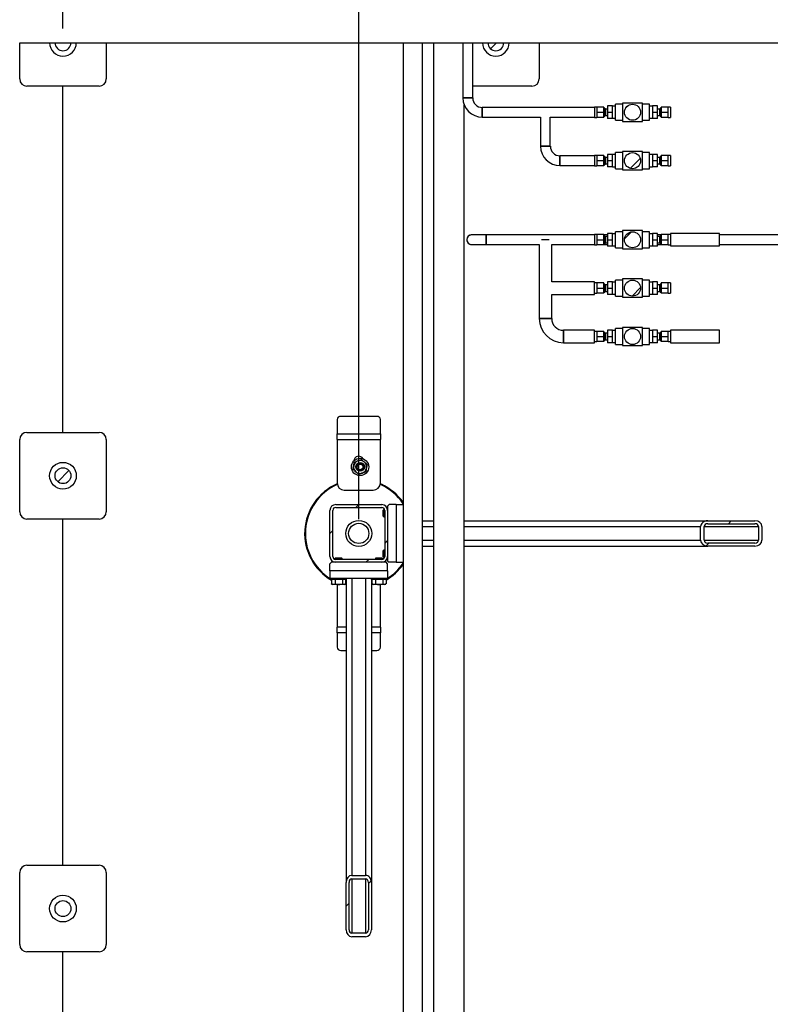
# Model space of a CAD drawing. Header units: millimetres. Extents: x 5 to 589, y 5 to 415.
# Tile 13 of 67: x 211 to 263, y 79 to 147. Entities that reach past the tile are written whole.
import ezdxf

# ---------------------------------------------------------------- set-up
doc = ezdxf.new("R2010")
doc.units = ezdxf.units.MM
doc.layers.add('COTES', color=1, linetype='Continuous')
doc.layers.add('TRAIT-FINS', color=9, linetype='Continuous')
doc.layers.add('TRAIT-FORT', color=4, linetype='Continuous', lineweight=25)
doc.styles.add('SLDTEXTSTYLE0', font='TXT', dxfattribs={"width": 0.75})
doc.dimstyles.new('SLDDIMSTYLE0', dxfattribs={"dimtxt": 3, "dimasz": 2, "dimexe": 0, "dimexo": 0.0625, "dimgap": 0.75, "dimtad": 1, "dimdec": 0, "dimlfac": 20, "dimrnd": 1e-09, "dimzin": 12, "dimdsep": 46, "dimtxsty": 'SLDTEXTSTYLE0', "dimsah": 1, "dimcen": 0.09, "dimadec": 0, "dimazin": 3, "dimtfac": 1, "dimtdec": 0, "dimtofl": 0, "dimtmove": 0, "dimatfit": 3, "dimfxl": 0, "dimfrac": 2, "dimtolj": 1, "dimtzin": 12, "dimarcsym": 0})

# ---------------------------------------------------------------- blocks, each defined once
blk = doc.blocks.new('_D_20')
at = {"layer": 'COTES', "color": 1}
for p, q in [((214.071, 146.343), (214.071, 159.343)), ((234.571, 112.343), (234.571, 159.343)), ((234.571, 158.343), (214.071, 158.343))]:
    blk.add_line(p, q, dxfattribs=at)
for points in [[(214.071, 158.343), (216.071, 157.843), (216.071, 158.843)], [(234.571, 158.343), (232.571, 158.843), (232.571, 157.843)]]:
    blk.add_solid(points, dxfattribs=at)
at = {"layer": 'COTES', "color": 1, "insert": (220.996, 162.21), "char_height": 3, "attachment_point": 1, "style": 'SLDTEXTSTYLE0'}
blk.add_mtext('410', dxfattribs=at)
blk = doc.blocks.new('_D_21')
at = {"layer": 'COTES', "color": 1}
for p, q in [((214.071, 146.343), (214.071, 167.236)), ((364.071, 146.343), (364.071, 167.236)), ((214.071, 166.236), (364.071, 166.236))]:
    blk.add_line(p, q, dxfattribs=at)
for points in [[(214.071, 166.236), (216.071, 165.736), (216.071, 166.736)], [(364.071, 166.236), (362.071, 166.736), (362.071, 165.736)]]:
    blk.add_solid(points, dxfattribs=at)
at = {"layer": 'COTES', "color": 1, "insert": (284.638, 170.104), "char_height": 3, "attachment_point": 1, "style": 'SLDTEXTSTYLE0'}
blk.add_mtext('3000', dxfattribs=at)
blk = doc.blocks.new('_D_22')
at = {"layer": 'COTES', "color": 1}
for p, q in [((234.571, 112.343), (234.571, 159.343)), ((338.071, 112.343), (338.071, 159.343)), ((234.571, 158.343), (338.071, 158.343))]:
    blk.add_line(p, q, dxfattribs=at)
for points in [[(234.571, 158.343), (236.571, 157.843), (236.571, 158.843)], [(338.071, 158.343), (336.071, 158.843), (336.071, 157.843)]]:
    blk.add_solid(points, dxfattribs=at)
at = {"layer": 'COTES', "color": 1, "insert": (281.888, 162.21), "char_height": 3, "attachment_point": 1, "style": 'SLDTEXTSTYLE0'}
blk.add_mtext('2070', dxfattribs=at)

msp = doc.modelspace()

# ---------------------------------------------------------------- hatches: boundary and pattern name
at = {"layer": 'TRAIT-FINS'}
h = msp.add_hatch(dxfattribs=at)
h.set_pattern_fill('ANSI31', color=9, style=0)
edge = h.paths.add_edge_path(flags=0)
edge.add_line((214.621, 145.343), (213.521, 145.343))
edge.add_arc((214.071, 145.343), 0.55, 180, 360)
h = msp.add_hatch(dxfattribs=at)
h.set_pattern_fill('ANSI31', color=9, style=0)
edge = h.paths.add_edge_path(flags=0)
edge.add_line((244.621, 145.343), (243.521, 145.343))
edge.add_arc((244.071, 145.343), 0.55, 180, 360)
h = msp.add_hatch(dxfattribs=at)
h.set_pattern_fill('ANSI31', color=9, style=0)
edge = h.paths.add_edge_path(flags=0)
edge.add_arc((253.545, 140.529), 0.556, 0, 360)
h = msp.add_hatch(dxfattribs=at)
h.set_pattern_fill('ANSI31', color=9, style=0)
edge = h.paths.add_edge_path(flags=0)
edge.add_arc((253.545, 137.177), 0.556, 0, 360)
h = msp.add_hatch(dxfattribs=at)
h.set_pattern_fill('ANSI31', color=9, style=0)
edge = h.paths.add_edge_path(flags=0)
edge.add_arc((253.545, 131.696), 0.556, 0, 360)
h = msp.add_hatch(dxfattribs=at)
h.set_pattern_fill('ANSI31', color=9, style=0)
edge = h.paths.add_edge_path(flags=0)
edge.add_arc((253.545, 128.343), 0.556, 0, 360)
h = msp.add_hatch(dxfattribs=at)
h.set_pattern_fill('ANSI31', color=9, style=0)
edge = h.paths.add_edge_path(flags=0)
edge.add_arc((253.545, 124.991), 0.556, 0, 360)
h = msp.add_hatch(dxfattribs=at)
h.set_pattern_fill('ANSI31', color=9, style=0)
edge = h.paths.add_edge_path(flags=0)
edge.add_arc((214.071, 115.343), 0.55, 0, 360)
h = msp.add_hatch(dxfattribs=at)
h.set_pattern_fill('ANSI31', color=9, angle=3e-322, style=0)
edge = h.paths.add_edge_path(flags=0)
edge.add_arc((232.971, 112.943), 0.4, 90, 180)
edge.add_line((232.571, 112.943), (232.571, 109.743))
edge.add_arc((232.971, 109.743), 0.4, 180, 270)
edge.add_line((232.971, 109.343), (236.171, 109.343))
edge.add_arc((236.171, 109.743), 0.4, 270, 360)
edge.add_line((236.571, 109.743), (236.571, 112.943))
edge.add_arc((236.171, 112.943), 0.4, 360, 450)
edge.add_line((236.171, 113.343), (232.971, 113.343))
edge = h.paths.add_edge_path(flags=0)
edge.add_line((232.771, 109.743), (232.771, 112.943))
edge.add_arc((232.971, 112.943), 0.2, 90, 180, ccw=False)
edge.add_line((232.971, 113.143), (236.171, 113.143))
edge.add_arc((236.171, 112.943), 0.2, 0, 90, ccw=False)
edge.add_line((236.371, 112.943), (236.371, 109.743))
edge.add_arc((236.171, 109.743), 0.2, 270, 360, ccw=False)
edge.add_line((236.171, 109.543), (232.971, 109.543))
edge.add_arc((232.971, 109.743), 0.2, 180, 270, ccw=False)
h = msp.add_hatch(dxfattribs=at)
h.set_pattern_fill('ANSI31', color=9, angle=3e-322, style=0)
edge = h.paths.add_edge_path(flags=0)
edge.add_line((258.753, 110.468), (262.032, 110.468))
edge.add_ellipse((262.032, 110.868), major_axis=(0.486, 0), ratio=0.823392, start_angle=270, end_angle=360)
edge.add_line((262.518, 110.868), (262.518, 111.818))
edge.add_ellipse((262.032, 111.818), major_axis=(0.486, 0), ratio=0.823392, start_angle=360, end_angle=450)
edge.add_line((262.032, 112.218), (258.753, 112.218))
edge.add_ellipse((258.753, 111.818), major_axis=(0.486, 0), ratio=0.823392, start_angle=90, end_angle=180)
edge.add_line((258.267, 111.818), (258.267, 110.868))
edge.add_ellipse((258.753, 110.868), major_axis=(0.486, 0), ratio=0.823392, start_angle=180, end_angle=270)
edge = h.paths.add_edge_path(flags=0)
edge.add_line((262.032, 110.668), (258.753, 110.668))
edge.add_ellipse((258.753, 110.868), major_axis=(0.243, 0), ratio=0.823392, start_angle=180, end_angle=270, ccw=False)
edge.add_line((258.51, 110.868), (258.51, 111.818))
edge.add_ellipse((258.753, 111.818), major_axis=(0.243, 0), ratio=0.823392, start_angle=90, end_angle=180, ccw=False)
edge.add_line((258.753, 112.018), (262.032, 112.018))
edge.add_ellipse((262.032, 111.818), major_axis=(0.243, 0), ratio=0.823392, start_angle=0, end_angle=90, ccw=False)
edge.add_line((262.275, 111.818), (262.275, 110.868))
edge.add_ellipse((262.032, 110.868), major_axis=(0.243, 0), ratio=0.823392, start_angle=270, end_angle=360, ccw=False)
h = msp.add_hatch(dxfattribs=at)
h.set_pattern_fill('ANSI31', color=9, angle=3e-322, style=0)
edge = h.paths.add_edge_path(flags=0)
edge.add_line((233.696, 87.161), (233.696, 83.882))
edge.add_ellipse((234.096, 83.882), major_axis=(0, -0.486), ratio=0.823392, start_angle=270, end_angle=360)
edge.add_line((234.096, 83.396), (235.046, 83.396))
edge.add_ellipse((235.046, 83.882), major_axis=(0, -0.486), ratio=0.823392, start_angle=360, end_angle=450)
edge.add_line((235.446, 83.882), (235.446, 87.161))
edge.add_ellipse((235.046, 87.161), major_axis=(0, -0.486), ratio=0.823392, start_angle=90, end_angle=180)
edge.add_line((235.046, 87.647), (234.096, 87.647))
edge.add_ellipse((234.096, 87.161), major_axis=(0, -0.486), ratio=0.823392, start_angle=180, end_angle=270)
edge = h.paths.add_edge_path(flags=0)
edge.add_line((233.896, 83.882), (233.896, 87.161))
edge.add_ellipse((234.096, 87.161), major_axis=(0, -0.243), ratio=0.823392, start_angle=180, end_angle=270, ccw=False)
edge.add_line((234.096, 87.404), (235.046, 87.404))
edge.add_ellipse((235.046, 87.161), major_axis=(0, -0.243), ratio=0.823392, start_angle=90, end_angle=180, ccw=False)
edge.add_line((235.246, 87.161), (235.246, 83.882))
edge.add_ellipse((235.046, 83.882), major_axis=(0, -0.243), ratio=0.823392, start_angle=0, end_angle=90, ccw=False)
edge.add_line((235.046, 83.639), (234.096, 83.639))
edge.add_ellipse((234.096, 83.882), major_axis=(0, -0.243), ratio=0.823392, start_angle=270, end_angle=360, ccw=False)
h = msp.add_hatch(dxfattribs=at)
h.set_pattern_fill('ANSI31', color=9, style=0)
edge = h.paths.add_edge_path(flags=0)
edge.add_arc((214.071, 85.343), 0.55, 0, 360)

# ---------------------------------------------------------------- linework, layer by layer
at = {"layer": 'TRAIT-FORT', "color": 4, "linetype": 'Continuous', "lineweight": 25}
for p, q in [((211.071, 142.843), (211.071, 145.343)), ((211.071, 145.343), (213.146, 145.343)), ((213.146, 145.343), (213.521, 145.343)), ((213.521, 145.343), (214.621, 145.343)), ((214.621, 145.343), (214.996, 145.343)), ((214.996, 145.343), (217.071, 145.343)), ((217.071, 145.343), (217.071, 142.843)), ((217.071, 145.343), (237.648, 145.343)), ((237.648, 145.343), (237.648, 68.933)), ((237.648, 145.343), (238.993, 145.343)), ((238.993, 68.933), (238.993, 145.343)), ((238.993, 145.343), (239.761, 145.343)), ((239.761, 145.343), (239.761, 54.468)), ((239.761, 145.343), (241.791, 145.343)), ((241.791, 145.343), (241.791, 141.529)), ((241.791, 145.343), (242.466, 145.343)), ((242.466, 141.529), (242.466, 145.343)), ((242.466, 145.343), (243.146, 145.343)), ((243.146, 145.343), (243.521, 145.343)), ((243.521, 145.343), (244.621, 145.343)), ((244.621, 145.343), (244.996, 145.343)), ((244.996, 145.343), (247.071, 145.343)), ((247.071, 145.343), (247.071, 142.843)), ((247.071, 145.343), (271.071, 145.343)), ((216.571, 142.343), (211.571, 142.343)), ((214.071, 118.343), (214.071, 142.343)), ((246.571, 142.343), (242.466, 142.343)), ((241.791, 141.529), (242.128, 141.529)), ((242.466, 141.529), (241.791, 141.529)), ((242.128, 141.529), (242.466, 141.529)), ((241.881, 54.468), (241.881, 141.046)), ((250.916, 140.867), (243.128, 140.867)), ((243.128, 140.867), (243.128, 140.529)), ((243.128, 140.192), (243.128, 140.867)), ((251.069, 140.885), (250.916, 140.885)), ((250.916, 140.885), (250.916, 140.174)), ((251.551, 140.885), (251.069, 140.885)), ((251.069, 140.885), (251.069, 140.529)), ((251.551, 140.529), (251.551, 140.885)), ((251.624, 140.807), (251.551, 140.807)), ((251.624, 140.807), (251.624, 140.252)), ((251.678, 140.688), (251.624, 140.688)), ((251.805, 140.753), (251.678, 140.753)), ((251.678, 140.753), (251.678, 140.306)), ((252.161, 140.968), (251.805, 140.968)), ((251.805, 140.968), (251.805, 140.529)), ((252.161, 140.529), (252.161, 140.968)), ((252.374, 140.947), (252.161, 140.947)), ((252.85, 141.085), (252.374, 141.085)), ((252.374, 139.974), (252.374, 141.085)), ((254.24, 141.164), (252.85, 141.164)), ((252.85, 141.164), (252.85, 139.894)), ((254.24, 139.894), (254.24, 141.164)), ((254.716, 141.085), (254.24, 141.085)), ((254.716, 139.974), (254.716, 141.085)), ((254.929, 140.947), (254.716, 140.947)), ((255.285, 140.968), (254.929, 140.968)), ((254.929, 140.968), (254.929, 140.529)), ((255.285, 140.529), (255.285, 140.968)), ((255.412, 140.753), (255.285, 140.753)), ((255.412, 140.753), (255.412, 140.306)), ((255.466, 140.688), (255.412, 140.688)), ((255.539, 140.807), (255.466, 140.807)), ((255.466, 140.807), (255.466, 140.252)), ((256.022, 140.885), (255.539, 140.885)), ((255.539, 140.885), (255.539, 140.529)), ((256.174, 140.885), (256.022, 140.885)), ((256.022, 140.529), (256.022, 140.885)), ((256.174, 140.885), (256.174, 140.174)), ((243.128, 140.529), (243.128, 140.192)), ((243.128, 140.192), (247.173, 140.192)), ((247.173, 140.192), (247.173, 138.177)), ((247.848, 140.192), (250.916, 140.192)), ((247.848, 138.177), (247.848, 140.192)), ((250.916, 140.174), (251.069, 140.174)), ((251.069, 140.529), (251.551, 140.529)), ((251.069, 140.529), (251.069, 140.174)), ((251.551, 140.174), (251.069, 140.174)), ((251.551, 140.174), (251.551, 140.529)), ((251.551, 140.252), (251.624, 140.252)), ((251.624, 140.371), (251.678, 140.371)), ((251.678, 140.306), (251.805, 140.306)), ((251.805, 140.529), (252.161, 140.529)), ((251.805, 140.529), (251.805, 140.091)), ((252.161, 140.091), (251.805, 140.091)), ((252.161, 140.091), (252.161, 140.529)), ((252.161, 140.112), (252.374, 140.112)), ((252.374, 139.974), (252.85, 139.974)), ((252.85, 139.894), (254.24, 139.894)), ((254.24, 139.974), (254.716, 139.974)), ((254.716, 140.112), (254.929, 140.112)), ((254.929, 140.529), (255.285, 140.529)), ((254.929, 140.529), (254.929, 140.091)), ((255.285, 140.091), (254.929, 140.091)), ((255.285, 140.091), (255.285, 140.529)), ((255.285, 140.306), (255.412, 140.306)), ((255.412, 140.371), (255.466, 140.371)), ((255.466, 140.252), (255.539, 140.252)), ((255.539, 140.529), (256.022, 140.529)), ((255.539, 140.529), (255.539, 140.174)), ((256.022, 140.174), (255.539, 140.174)), ((256.022, 140.174), (256.022, 140.529)), ((256.022, 140.174), (256.174, 140.174)), ((247.173, 138.177), (247.848, 138.177)), ((247.848, 138.177), (247.173, 138.177)), ((250.916, 137.515), (248.511, 137.515)), ((248.511, 136.84), (248.511, 137.515)), ((248.511, 137.515), (248.511, 136.84)), ((251.069, 137.533), (250.916, 137.533)), ((250.916, 137.533), (250.916, 136.822)), ((251.551, 137.533), (251.069, 137.533)), ((251.069, 137.533), (251.069, 137.177)), ((251.069, 137.177), (251.551, 137.177)), ((251.069, 137.177), (251.069, 136.822)), ((251.551, 137.177), (251.551, 137.533)), ((251.624, 137.455), (251.551, 137.455)), ((251.551, 136.822), (251.551, 137.177)), ((251.624, 137.455), (251.624, 136.899)), ((251.678, 137.336), (251.624, 137.336)), ((251.805, 137.401), (251.678, 137.401)), ((251.678, 137.401), (251.678, 136.953)), ((252.161, 137.615), (251.805, 137.615)), ((251.805, 137.615), (251.805, 137.177)), ((251.805, 137.177), (252.161, 137.177)), ((251.805, 137.177), (251.805, 136.739)), ((252.161, 137.177), (252.161, 137.615)), ((252.374, 137.594), (252.161, 137.594)), ((252.161, 136.739), (252.161, 137.177)), ((252.85, 137.733), (252.374, 137.733)), ((252.374, 136.621), (252.374, 137.733)), ((254.24, 137.812), (252.85, 137.812)), ((252.85, 137.812), (252.85, 136.542)), ((254.24, 136.542), (254.24, 137.812)), ((254.716, 137.733), (254.24, 137.733)), ((254.716, 136.621), (254.716, 137.733)), ((254.929, 137.594), (254.716, 137.594)), ((255.285, 137.615), (254.929, 137.615)), ((254.929, 137.615), (254.929, 137.177)), ((254.929, 137.177), (255.285, 137.177)), ((254.929, 137.177), (254.929, 136.739)), ((255.285, 137.177), (255.285, 137.615)), ((255.412, 137.401), (255.285, 137.401)), ((255.285, 136.739), (255.285, 137.177)), ((255.412, 137.401), (255.412, 136.953)), ((255.466, 137.336), (255.412, 137.336)), ((255.539, 137.455), (255.466, 137.455)), ((255.466, 137.455), (255.466, 136.899)), ((256.022, 137.533), (255.539, 137.533)), ((255.539, 137.533), (255.539, 137.177)), ((255.539, 137.177), (256.022, 137.177)), ((255.539, 137.177), (255.539, 136.822)), ((256.174, 137.533), (256.022, 137.533)), ((256.022, 137.177), (256.022, 137.533)), ((256.022, 136.822), (256.022, 137.177)), ((256.174, 137.533), (256.174, 136.822)), ((248.511, 136.84), (250.916, 136.84)), ((250.916, 136.822), (251.069, 136.822)), ((251.551, 136.822), (251.069, 136.822)), ((251.551, 136.899), (251.624, 136.899)), ((251.624, 137.018), (251.678, 137.018)), ((251.678, 136.953), (251.805, 136.953)), ((252.161, 136.739), (251.805, 136.739)), ((252.161, 136.76), (252.374, 136.76)), ((252.374, 136.621), (252.85, 136.621)), ((252.85, 136.542), (254.24, 136.542)), ((254.24, 136.621), (254.716, 136.621)), ((254.716, 136.76), (254.929, 136.76)), ((255.285, 136.739), (254.929, 136.739)), ((255.285, 136.953), (255.412, 136.953)), ((255.412, 137.018), (255.466, 137.018)), ((255.466, 136.899), (255.539, 136.899)), ((256.022, 136.822), (255.539, 136.822)), ((256.022, 136.822), (256.174, 136.822)), ((243.4, 132.033), (242.4, 132.033)), ((250.916, 132.033), (243.4, 132.033)), ((243.4, 132.033), (243.4, 131.696)), ((251.069, 132.051), (250.916, 132.051)), ((250.916, 132.051), (250.916, 131.34)), ((251.551, 132.051), (251.069, 132.051)), ((251.069, 132.051), (251.069, 131.696)), ((251.551, 131.696), (251.551, 132.051)), ((251.805, 132.033), (251.551, 132.033)), ((251.624, 131.974), (251.551, 131.974)), ((251.624, 131.974), (251.624, 131.418)), ((251.678, 131.855), (251.624, 131.855)), ((251.805, 131.92), (251.678, 131.92)), ((251.678, 131.92), (251.678, 131.472)), ((252.161, 132.134), (251.805, 132.134)), ((251.805, 132.134), (251.805, 131.696)), ((252.161, 131.696), (252.161, 132.134)), ((252.374, 132.113), (252.161, 132.113)), ((252.85, 132.251), (252.374, 132.251)), ((252.374, 131.14), (252.374, 132.251)), ((254.24, 132.331), (252.85, 132.331)), ((252.85, 132.331), (252.85, 131.061)), ((254.24, 131.061), (254.24, 132.331)), ((254.716, 132.251), (254.24, 132.251)), ((254.716, 131.14), (254.716, 132.251)), ((254.929, 132.113), (254.716, 132.113)), ((255.285, 132.134), (254.929, 132.134)), ((254.929, 132.134), (254.929, 131.696)), ((255.285, 131.696), (255.285, 132.134)), ((255.539, 132.033), (255.285, 132.033)), ((255.412, 131.92), (255.285, 131.92)), ((255.412, 131.92), (255.412, 131.472)), ((255.466, 131.855), (255.412, 131.855)), ((255.539, 131.974), (255.466, 131.974)), ((255.466, 131.974), (255.466, 131.418)), ((256.022, 132.051), (255.539, 132.051)), ((255.539, 132.051), (255.539, 131.696)), ((256.174, 132.051), (256.022, 132.051)), ((256.022, 131.696), (256.022, 132.051)), ((259.579, 132.126), (256.174, 132.126)), ((256.174, 132.126), (256.174, 131.696)), ((259.579, 131.696), (259.579, 132.126)), ((271.471, 132.033), (259.579, 132.033)), ((242.4, 131.358), (243.4, 131.358)), ((243.4, 131.696), (243.4, 131.358)), ((243.4, 131.358), (247.081, 131.358)), ((247.081, 131.358), (247.081, 126.241)), ((247.777, 131.696), (247.244, 131.696)), ((247.941, 131.358), (250.916, 131.358)), ((247.941, 128.773), (247.941, 131.358)), ((250.916, 131.34), (251.069, 131.34)), ((251.069, 131.696), (251.551, 131.696)), ((251.069, 131.696), (251.069, 131.34)), ((251.551, 131.34), (251.069, 131.34)), ((251.551, 131.34), (251.551, 131.696)), ((251.551, 131.418), (251.624, 131.418)), ((251.551, 131.358), (251.805, 131.358)), ((251.624, 131.537), (251.678, 131.537)), ((251.678, 131.472), (251.805, 131.472)), ((251.805, 131.696), (252.161, 131.696)), ((251.805, 131.696), (251.805, 131.258)), ((252.161, 131.258), (251.805, 131.258)), ((252.161, 131.258), (252.161, 131.696)), ((252.161, 131.279), (252.374, 131.279)), ((252.374, 131.14), (252.85, 131.14)), ((252.85, 131.061), (254.24, 131.061)), ((254.24, 131.14), (254.716, 131.14)), ((254.716, 131.279), (254.929, 131.279)), ((254.929, 131.696), (255.285, 131.696)), ((254.929, 131.696), (254.929, 131.258)), ((255.285, 131.258), (254.929, 131.258)), ((255.285, 131.258), (255.285, 131.696)), ((255.285, 131.472), (255.412, 131.472)), ((255.285, 131.358), (255.539, 131.358)), ((255.412, 131.537), (255.466, 131.537)), ((255.466, 131.418), (255.539, 131.418)), ((255.539, 131.696), (256.022, 131.696)), ((255.539, 131.696), (255.539, 131.34)), ((256.022, 131.34), (255.539, 131.34)), ((256.022, 131.34), (256.022, 131.696)), ((256.022, 131.34), (256.174, 131.34)), ((256.174, 131.696), (256.174, 131.266)), ((256.174, 131.266), (259.579, 131.266)), ((259.579, 131.266), (259.579, 131.696)), ((259.579, 131.358), (271.471, 131.358)), ((254.24, 128.978), (252.85, 128.978)), ((252.85, 128.978), (252.85, 127.708)), ((254.24, 127.708), (254.24, 128.978)), ((250.916, 128.773), (247.941, 128.773)), ((250.916, 127.913), (250.916, 128.773)), ((251.069, 128.699), (250.916, 128.699)), ((251.551, 128.699), (251.069, 128.699)), ((251.069, 128.699), (251.069, 128.343)), ((251.069, 128.343), (251.551, 128.343)), ((251.069, 128.343), (251.069, 127.988)), ((251.551, 128.343), (251.551, 128.699)), ((251.624, 128.621), (251.551, 128.621)), ((251.551, 127.988), (251.551, 128.343)), ((251.624, 128.621), (251.624, 128.066)), ((251.678, 128.502), (251.624, 128.502)), ((251.805, 128.567), (251.678, 128.567)), ((251.678, 128.567), (251.678, 128.12)), ((252.161, 128.782), (251.805, 128.782)), ((251.805, 128.782), (251.805, 128.343)), ((251.805, 128.343), (252.161, 128.343)), ((251.805, 128.343), (251.805, 127.905)), ((252.161, 128.343), (252.161, 128.782)), ((252.374, 128.761), (252.161, 128.761)), ((252.161, 127.905), (252.161, 128.343)), ((252.85, 128.899), (252.374, 128.899)), ((252.374, 127.788), (252.374, 128.899)), ((254.716, 128.899), (254.24, 128.899)), ((254.716, 127.788), (254.716, 128.899)), ((254.929, 128.761), (254.716, 128.761)), ((255.285, 128.782), (254.929, 128.782)), ((254.929, 128.782), (254.929, 128.343)), ((254.929, 128.343), (255.285, 128.343)), ((254.929, 128.343), (254.929, 127.905)), ((255.285, 128.343), (255.285, 128.782)), ((255.412, 128.567), (255.285, 128.567)), ((255.285, 127.905), (255.285, 128.343)), ((255.412, 128.567), (255.412, 128.12)), ((255.466, 128.502), (255.412, 128.502)), ((255.539, 128.621), (255.466, 128.621)), ((255.466, 128.621), (255.466, 128.066)), ((256.022, 128.699), (255.539, 128.699)), ((255.539, 128.699), (255.539, 128.343)), ((255.539, 128.343), (256.022, 128.343)), ((255.539, 128.343), (255.539, 127.988)), ((256.174, 128.699), (256.022, 128.699)), ((256.022, 128.343), (256.022, 128.699)), ((256.022, 127.988), (256.022, 128.343)), ((256.174, 128.699), (256.174, 127.988)), ((247.941, 126.241), (247.941, 127.913)), ((247.941, 127.913), (250.916, 127.913)), ((250.916, 127.988), (251.069, 127.988)), ((251.551, 127.988), (251.069, 127.988)), ((251.551, 128.066), (251.624, 128.066)), ((251.624, 128.185), (251.678, 128.185)), ((251.678, 128.12), (251.805, 128.12)), ((252.161, 127.905), (251.805, 127.905)), ((252.161, 127.926), (252.374, 127.926)), ((252.374, 127.788), (252.85, 127.788)), ((252.85, 127.708), (254.24, 127.708)), ((254.24, 127.788), (254.716, 127.788)), ((254.716, 127.926), (254.929, 127.926)), ((255.285, 127.905), (254.929, 127.905)), ((255.285, 128.12), (255.412, 128.12)), ((255.412, 128.185), (255.466, 128.185)), ((255.466, 128.066), (255.539, 128.066)), ((256.022, 127.988), (255.539, 127.988)), ((256.022, 127.988), (256.174, 127.988)), ((247.081, 126.241), (247.941, 126.241)), ((247.941, 126.241), (247.081, 126.241)), ((254.24, 125.626), (252.85, 125.626)), ((252.85, 125.626), (252.85, 124.356)), ((254.24, 124.356), (254.24, 125.626)), ((250.916, 125.421), (248.761, 125.421)), ((248.761, 125.421), (248.761, 124.561)), ((250.916, 124.561), (250.916, 125.421)), ((251.069, 125.347), (250.916, 125.347)), ((251.551, 125.347), (251.069, 125.347)), ((251.069, 125.347), (251.069, 124.991)), ((251.069, 124.991), (251.551, 124.991)), ((251.069, 124.991), (251.069, 124.636)), ((251.551, 124.991), (251.551, 125.347)), ((251.624, 125.269), (251.551, 125.269)), ((251.551, 124.636), (251.551, 124.991)), ((251.624, 125.269), (251.624, 124.713)), ((251.678, 125.15), (251.624, 125.15)), ((251.805, 125.215), (251.678, 125.215)), ((251.678, 125.215), (251.678, 124.767)), ((252.161, 125.429), (251.805, 125.429)), ((251.805, 125.429), (251.805, 124.991)), ((251.805, 124.991), (252.161, 124.991)), ((251.805, 124.991), (251.805, 124.553)), ((252.161, 124.991), (252.161, 125.429)), ((252.374, 125.408), (252.161, 125.408)), ((252.161, 124.553), (252.161, 124.991)), ((252.85, 125.547), (252.374, 125.547)), ((252.374, 124.435), (252.374, 125.547)), ((254.716, 125.547), (254.24, 125.547)), ((254.716, 124.435), (254.716, 125.547)), ((254.929, 125.408), (254.716, 125.408)), ((255.285, 125.429), (254.929, 125.429)), ((254.929, 125.429), (254.929, 124.991)), ((254.929, 124.991), (255.285, 124.991)), ((254.929, 124.991), (254.929, 124.553)), ((255.285, 124.991), (255.285, 125.429)), ((255.412, 125.215), (255.285, 125.215)), ((255.285, 124.553), (255.285, 124.991)), ((255.412, 125.215), (255.412, 124.767)), ((255.466, 125.15), (255.412, 125.15)), ((255.539, 125.269), (255.466, 125.269)), ((255.466, 125.269), (255.466, 124.713)), ((256.022, 125.347), (255.539, 125.347)), ((255.539, 125.347), (255.539, 124.991)), ((255.539, 124.991), (256.022, 124.991)), ((255.539, 124.991), (255.539, 124.636)), ((256.174, 125.347), (256.022, 125.347)), ((256.022, 124.991), (256.022, 125.347)), ((256.022, 124.636), (256.022, 124.991)), ((259.579, 125.421), (256.174, 125.421)), ((256.174, 125.421), (256.174, 124.991)), ((256.174, 124.991), (256.174, 124.561)), ((259.579, 124.991), (259.579, 125.421)), ((259.579, 124.561), (259.579, 124.991)), ((248.761, 124.561), (250.916, 124.561)), ((250.916, 124.636), (251.069, 124.636)), ((251.551, 124.636), (251.069, 124.636)), ((251.551, 124.713), (251.624, 124.713)), ((251.624, 124.832), (251.678, 124.832)), ((251.678, 124.767), (251.805, 124.767)), ((252.161, 124.553), (251.805, 124.553)), ((252.161, 124.574), (252.374, 124.574)), ((252.374, 124.435), (252.85, 124.435)), ((252.85, 124.356), (254.24, 124.356)), ((254.24, 124.435), (254.716, 124.435)), ((254.716, 124.574), (254.929, 124.574)), ((255.285, 124.553), (254.929, 124.553)), ((255.285, 124.767), (255.412, 124.767)), ((255.412, 124.832), (255.466, 124.832)), ((255.466, 124.713), (255.539, 124.713)), ((256.022, 124.636), (255.539, 124.636)), ((256.022, 124.636), (256.174, 124.636)), ((256.174, 124.561), (259.579, 124.561)), ((235.821, 119.449), (233.321, 119.449)), ((233.071, 119.233), (233.071, 118.243)), ((236.071, 118.243), (236.071, 119.233)), ((211.571, 118.343), (216.571, 118.343)), ((233.071, 117.843), (233.071, 118.243)), ((233.071, 118.243), (236.071, 118.243)), ((236.071, 118.243), (236.071, 117.843)), ((211.071, 112.843), (211.071, 117.843)), ((217.071, 117.843), (217.071, 112.843)), ((233.071, 117.843), (233.071, 114.843)), ((233.071, 117.843), (236.071, 117.843)), ((236.071, 114.843), (236.071, 117.843)), ((236.116, 114.705), (236.058, 114.731)), ((236.067, 114.782), (236.136, 114.751)), ((233.571, 114.343), (235.571, 114.343)), ((232.971, 113.343), (236.171, 113.343)), ((236.671, 113.343), (236.571, 113.243)), ((237.171, 113.343), (236.671, 113.343)), ((237.171, 113.343), (237.171, 109.343)), ((237.171, 113.343), (237.648, 113.343)), ((232.571, 109.743), (232.571, 112.943)), ((232.771, 109.743), (232.771, 112.943)), ((232.971, 113.143), (236.171, 113.143)), ((236.306, 112.993), (236.271, 112.958)), ((236.271, 112.528), (236.271, 112.958)), ((236.365, 112.993), (236.306, 112.993)), ((236.306, 112.993), (236.306, 112.493)), ((236.371, 112.943), (236.371, 109.743)), ((236.571, 112.993), (236.568, 112.993)), ((236.571, 113.243), (236.571, 112.943)), ((236.571, 112.943), (236.571, 109.743)), ((216.571, 112.343), (211.571, 112.343)), ((214.071, 88.343), (214.071, 112.343)), ((236.271, 112.528), (236.306, 112.493)), ((236.306, 112.493), (236.371, 112.493)), ((238.993, 112.218), (239.761, 112.218)), ((241.881, 112.218), (258.753, 112.218)), ((258.753, 112.218), (262.032, 112.218)), ((258.753, 112.018), (262.032, 112.018)), ((238.993, 111.818), (239.761, 111.818)), ((241.881, 111.818), (258.267, 111.818)), ((258.267, 110.868), (258.267, 111.818)), ((258.51, 110.868), (258.51, 111.818)), ((258.51, 111.818), (262.275, 111.818)), ((262.275, 111.818), (262.275, 110.868)), ((262.518, 111.818), (262.518, 110.868)), ((238.993, 110.868), (239.761, 110.868)), ((241.881, 110.868), (258.267, 110.868)), ((258.51, 110.868), (262.275, 110.868)), ((262.032, 110.668), (258.753, 110.668)), ((236.306, 110.193), (236.271, 110.158)), ((236.271, 109.728), (236.271, 110.158)), ((236.371, 110.193), (236.306, 110.193)), ((236.306, 110.193), (236.306, 109.693)), ((238.993, 110.468), (239.761, 110.468)), ((241.881, 110.468), (258.753, 110.468)), ((262.032, 110.468), (258.753, 110.468)), ((232.671, 109.343), (232.571, 109.243)), ((232.571, 108.743), (232.571, 109.243)), ((232.971, 109.343), (232.671, 109.343)), ((232.956, 109.643), (232.921, 109.608)), ((232.921, 109.608), (232.921, 109.549)), ((233.421, 109.608), (232.921, 109.608)), ((232.921, 109.346), (232.921, 109.343)), ((232.956, 109.643), (233.386, 109.643)), ((236.171, 109.543), (232.971, 109.543)), ((236.171, 109.343), (232.971, 109.343)), ((233.421, 109.608), (233.386, 109.643)), ((233.421, 109.543), (233.421, 109.608)), ((235.756, 109.643), (235.721, 109.608)), ((235.721, 109.608), (235.721, 109.543)), ((236.221, 109.608), (235.721, 109.608)), ((235.756, 109.643), (236.186, 109.643)), ((236.471, 109.343), (236.171, 109.343)), ((236.221, 109.608), (236.186, 109.643)), ((236.221, 109.549), (236.221, 109.608)), ((236.221, 109.343), (236.221, 109.346)), ((236.271, 109.728), (236.306, 109.693)), ((236.306, 109.693), (236.365, 109.693)), ((236.571, 109.243), (236.471, 109.343)), ((236.568, 109.693), (236.571, 109.693)), ((236.571, 109.743), (236.571, 109.443)), ((236.571, 109.443), (236.671, 109.343)), ((236.571, 108.743), (236.571, 109.243)), ((237.171, 109.343), (236.671, 109.343)), ((237.171, 109.343), (237.648, 109.343)), ((236.571, 108.743), (232.571, 108.743)), ((232.571, 108.743), (232.571, 108.243)), ((236.571, 108.743), (236.571, 108.243)), ((232.571, 108.243), (236.571, 108.243)), ((232.621, 108.243), (232.621, 108.143)), ((232.621, 108.143), (232.621, 108.143)), ((233.721, 108.143), (232.621, 108.143)), ((232.681, 108.143), (232.681, 107.843)), ((232.692, 107.837), (232.681, 107.843)), ((232.691, 107.837), (232.767, 107.793)), ((232.942, 108.143), (232.942, 107.843)), ((233.433, 108.143), (233.433, 107.843)), ((233.575, 107.793), (233.651, 107.837)), ((233.661, 108.143), (233.661, 107.843)), ((233.696, 108.143), (233.696, 87.161)), ((233.721, 108.143), (233.721, 108.243)), ((234.096, 108.243), (234.096, 87.647)), ((235.046, 108.243), (235.046, 87.647)), ((235.421, 108.243), (235.421, 108.143)), ((235.421, 108.143), (235.421, 108.143)), ((236.521, 108.143), (235.421, 108.143)), ((235.446, 108.143), (235.446, 87.161)), ((235.481, 108.143), (235.481, 107.843)), ((235.492, 107.837), (235.481, 107.843)), ((235.491, 107.837), (235.567, 107.793)), ((235.742, 108.143), (235.742, 107.843)), ((236.233, 108.143), (236.233, 107.843)), ((236.375, 107.793), (236.451, 107.837)), ((236.461, 108.143), (236.461, 107.843)), ((236.521, 108.143), (236.521, 108.243)), ((233.575, 107.793), (232.767, 107.793)), ((233.071, 107.793), (233.071, 104.843)), ((236.375, 107.793), (235.567, 107.793)), ((236.071, 104.843), (236.071, 107.793)), ((233.071, 104.443), (233.071, 104.843)), ((233.696, 104.843), (233.071, 104.843)), ((233.071, 104.443), (233.071, 103.453)), ((233.696, 104.443), (233.071, 104.443)), ((236.071, 104.843), (235.446, 104.843)), ((236.071, 104.443), (235.446, 104.443)), ((236.071, 104.843), (236.071, 104.443)), ((236.071, 103.453), (236.071, 104.443)), ((233.321, 103.237), (233.696, 103.237)), ((235.446, 103.237), (235.821, 103.237)), ((211.571, 88.343), (216.571, 88.343)), ((211.071, 82.843), (211.071, 87.843)), ((217.071, 87.843), (217.071, 82.843)), ((234.096, 87.647), (235.046, 87.647)), ((234.096, 87.404), (235.046, 87.404)), ((234.096, 87.404), (234.096, 83.639)), ((235.046, 87.404), (235.046, 83.639)), ((233.696, 83.882), (233.696, 87.161)), ((233.896, 83.882), (233.896, 87.161)), ((235.246, 87.161), (235.246, 83.882)), ((235.446, 87.161), (235.446, 83.882)), ((235.046, 83.639), (234.096, 83.639)), ((235.046, 83.396), (234.096, 83.396)), ((216.571, 82.343), (211.571, 82.343)), ((214.071, 58.343), (214.071, 82.343))]:
    msp.add_line(p, q, dxfattribs=at)
for centre, radius in [((253.545, 140.529), 0.556), ((253.545, 137.177), 0.556), ((253.545, 131.696), 0.556), ((253.545, 128.343), 0.556), ((253.545, 124.991), 0.556), ((214.071, 115.343), 0.925), ((234.661, 115.952), 0.6), ((234.661, 115.952), 0.3), ((234.661, 115.952), 0.225), ((234.661, 115.952), 0.2), ((214.071, 115.343), 0.55), ((234.571, 111.343), 0.9), ((234.571, 111.343), 0.7), ((214.071, 85.343), 0.925), ((214.071, 85.343), 0.55)]:
    msp.add_circle(centre, radius, dxfattribs=at)
for centre, radius, start, end in [((214.071, 145.343), 0.925, 180, 360), ((214.071, 145.343), 0.55, 180, 360), ((244.071, 145.343), 0.925, 180, 360), ((244.071, 145.343), 0.55, 180, 360), ((211.571, 142.843), 0.5, 180, 270), ((216.571, 142.843), 0.5, 270, 0), ((246.571, 142.843), 0.5, 270, 0), ((243.128, 141.529), 1.338, 180.0051, 270.00222), ((243.128, 141.529), 0.662, 180, 270.00153), ((248.511, 138.177), 1.337, 180.0051, 270.00222), ((248.511, 138.177), 0.662, 180, 270.00153), ((242.4, 131.696), 0.338, 90, 180), ((242.4, 131.696), 0.338, 180, 269.40476), ((248.761, 126.241), 1.68, 179.99795, 269.99778), ((248.761, 126.241), 0.82, 180, 270.00927), ((233.305, 119.215), 0.235, 86.18874, 175.59805), ((235.837, 119.215), 0.235, 4.40195, 93.81126), ((211.571, 117.843), 0.5, 90, 180), ((216.571, 117.843), 0.5, 0, 90), ((234.571, 116.343), 0.35, 28.5645, 177.42164), ((234.661, 115.952), 0.45, 169.67209, 229.67209), ((234.661, 115.952), 0.45, 109.67209, 169.67209), ((234.661, 115.952), 0.45, 49.67209, 109.67209), ((234.661, 115.952), 0.45, 349.67209, 49.67209), ((234.661, 115.952), 0.45, 229.67209, 289.67209), ((234.661, 115.952), 0.45, 289.67209, 349.67209), ((234.571, 111.343), 3.75, 113.51484, 239.72824), ((234.571, 111.343), 3.7, 113.70108, 238.1952), ((233.571, 114.843), 0.5, 180, 270), ((235.571, 114.843), 0.5, 270, 360), ((234.571, 111.343), 3.7, 33.72038, 65.32581), ((234.571, 111.343), 3.75, 34.84841, 65.32581), ((232.971, 112.943), 0.4, 90, 180), ((236.171, 112.943), 0.4, 360, 90), ((211.571, 112.843), 0.5, 180, 270), ((216.571, 112.843), 0.5, 270, 0), ((232.971, 112.943), 0.2, 90, 180), ((236.171, 112.943), 0.2, 0, 90), ((232.971, 109.743), 0.4, 180, 270), ((232.971, 109.743), 0.2, 180, 270), ((236.171, 109.743), 0.4, 270, 360), ((236.171, 109.743), 0.2, 270, 0), ((234.571, 111.343), 3.75, 300.27176, 325.15159), ((234.571, 111.343), 3.7, 301.8048, 326.27962), ((233.305, 103.471), 0.235, 184.40195, 273.81126), ((235.837, 103.471), 0.235, 266.18874, 355.59805), ((211.571, 87.843), 0.5, 90, 180), ((216.571, 87.843), 0.5, 0, 90), ((211.571, 82.843), 0.5, 180, 270), ((216.571, 82.843), 0.5, 270, 0)]:
    msp.add_arc(centre, radius, start, end, dxfattribs=at)
for centre, major_axis, start_param, end_param in [((258.753, 111.818), (0.486, 0), 1.570796, 3.141593), ((258.753, 111.818), (0.243, 0), 1.570796, 3.141593), ((262.032, 111.818), (0.486, 0), 0, 1.570796), ((262.032, 111.818), (0.243, 0), 0, 1.570796), ((258.753, 110.868), (0.486, 0), 3.141593, 4.712389), ((258.753, 110.868), (0.243, 0), 3.141593, 4.712389), ((262.032, 110.868), (0.243, 0), 4.712389, 6.283185), ((262.032, 110.868), (0.486, 0), 4.712389, 6.283185), ((234.096, 87.161), (0, -0.486), 3.141593, 4.712389), ((234.096, 87.161), (0, -0.243), 3.141593, 4.712389), ((235.046, 87.161), (0, -0.486), 1.570796, 3.141593), ((235.046, 87.161), (0, -0.243), 1.570796, 3.141593), ((234.096, 83.882), (0, -0.486), 4.712389, 6.283185), ((234.096, 83.882), (0, -0.243), 4.712389, 6.283185), ((235.046, 83.882), (0, -0.486), 0, 1.570796), ((235.046, 83.882), (0, -0.243), 0, 1.570796)]:
    msp.add_ellipse(centre, major_axis=major_axis, ratio=0.823392, start_param=start_param, end_param=end_param, dxfattribs=at)
for points, knots in [([(242.401, 132.029), (242.388, 132.03), (242.337, 132.035), (242.249, 132.003), (242.156, 131.938), (242.089, 131.843), (242.065, 131.757), (242.061, 131.67), (242.076, 131.582), (242.132, 131.481), (242.218, 131.405), (242.312, 131.362), (242.375, 131.363), (242.4, 131.363)], [0, 0, 0, 0, 0.0377491, 0.1450222, 0.2522954, 0.3595685, 0.4668417, 0.5004585, 0.6077317, 0.7150049, 0.822278, 0.9295512, 1, 1, 1, 1]), ([(243.4, 131.696), (243.4, 131.734), (243.4, 131.81), (243.4, 131.911), (243.4, 131.987), (243.4, 132.03), (243.4, 132.029), (243.4, 132.029)], [0, 0, 0, 0, 0.21385, 0.4276999, 0.6415499, 0.8553999, 1, 1, 1, 1]), ([(243.4, 131.363), (243.4, 131.362), (243.4, 131.357), (243.4, 131.388), (243.4, 131.454), (243.4, 131.549), (243.4, 131.634), (243.4, 131.684), (243.4, 131.696)], [0, 0, 0, 0, 0.077574, 0.291427, 0.505279, 0.719131, 0.932984, 1, 1, 1, 1]), ([(248.761, 124.561), (248.761, 124.566), (248.761, 124.575), (248.761, 124.65), (248.761, 124.759), (248.761, 124.895), (248.761, 125.042), (248.761, 125.183), (248.761, 125.303), (248.761, 125.387), (248.761, 125.419), (248.761, 125.421), (248.761, 125.421)], [0, 0, 0, 0, 0.1071, 0.2145052, 0.3219105, 0.4293157, 0.5367209, 0.6441261, 0.7515313, 0.8589366, 0.9663418, 1, 1, 1, 1]), ([(234.172, 115.777), (234.179, 115.818), (234.194, 115.901), (234.21, 115.989), (234.218, 116.033)], [0, 0, 0, 0, 0.493244, 1, 1, 1, 1]), ([(234.218, 116.033), (234.225, 116.069), (234.238, 116.142), (234.254, 116.227), (234.263, 116.275), (234.265, 116.288)], [0, 0, 0, 0, 0.413688, 0.8380277, 1, 1, 1, 1]), ([(234.265, 116.288), (234.304, 116.302), (234.384, 116.331), (234.467, 116.361), (234.51, 116.376)], [0, 0, 0, 0, 0.493244, 1, 1, 1, 1]), ([(234.51, 116.376), (234.544, 116.388), (234.614, 116.413), (234.695, 116.442), (234.742, 116.459), (234.754, 116.463)], [0, 0, 0, 0, 0.413688, 0.838028, 1, 1, 1, 1]), ([(234.754, 116.463), (234.786, 116.436), (234.85, 116.382), (234.918, 116.324), (234.952, 116.295)], [0, 0, 0, 0, 0.493244, 1, 1, 1, 1]), ([(234.952, 116.295), (234.98, 116.271), (235.037, 116.223), (235.103, 116.168), (235.14, 116.136), (235.15, 116.127)], [0, 0, 0, 0, 0.413688, 0.838028, 1, 1, 1, 1]), ([(235.15, 116.127), (235.143, 116.086), (235.128, 116.003), (235.112, 115.916), (235.104, 115.871)], [0, 0, 0, 0, 0.493244, 1, 1, 1, 1]), ([(234.37, 115.609), (234.342, 115.633), (234.285, 115.681), (234.22, 115.737), (234.182, 115.768), (234.172, 115.777)], [0, 0, 0, 0, 0.413688, 0.8380277, 1, 1, 1, 1]), ([(234.568, 115.441), (234.536, 115.468), (234.472, 115.522), (234.404, 115.58), (234.37, 115.609)], [0, 0, 0, 0, 0.4932444, 1, 1, 1, 1]), ([(234.813, 115.528), (234.778, 115.516), (234.708, 115.491), (234.627, 115.462), (234.581, 115.445), (234.568, 115.441)], [0, 0, 0, 0, 0.413688, 0.838028, 1, 1, 1, 1]), ([(235.057, 115.616), (235.018, 115.602), (234.939, 115.573), (234.855, 115.544), (234.813, 115.528)], [0, 0, 0, 0, 0.493244, 1, 1, 1, 1]), ([(235.104, 115.871), (235.097, 115.835), (235.084, 115.762), (235.069, 115.677), (235.06, 115.629), (235.057, 115.616)], [0, 0, 0, 0, 0.413688, 0.838028, 1, 1, 1, 1]), ([(232.942, 107.843), (232.919, 107.832), (232.874, 107.81), (232.806, 107.802), (232.741, 107.814), (232.701, 107.833), (232.681, 107.843)], [0, 0, 0, 0, 0.264605, 0.534948, 0.765343, 1, 1, 1, 1]), ([(232.942, 107.843), (232.985, 107.832), (233.071, 107.81), (233.198, 107.802), (233.32, 107.814), (233.395, 107.833), (233.433, 107.843)], [0, 0, 0, 0, 0.264605, 0.534948, 0.765343, 1, 1, 1, 1]), ([(233.65, 107.839), (233.625, 107.826), (233.58, 107.803), (233.514, 107.805), (233.467, 107.823), (233.44, 107.839), (233.433, 107.843)], [0, 0, 0, 0, 0.354011, 0.619043, 0.891236, 1, 1, 1, 1]), ([(235.742, 107.843), (235.719, 107.832), (235.674, 107.81), (235.606, 107.802), (235.541, 107.814), (235.501, 107.833), (235.481, 107.843)], [0, 0, 0, 0, 0.264605, 0.534948, 0.765343, 1, 1, 1, 1]), ([(235.742, 107.843), (235.785, 107.832), (235.871, 107.81), (235.998, 107.802), (236.12, 107.814), (236.195, 107.833), (236.233, 107.843)], [0, 0, 0, 0, 0.264605, 0.534948, 0.765343, 1, 1, 1, 1]), ([(236.45, 107.839), (236.425, 107.826), (236.38, 107.803), (236.314, 107.805), (236.267, 107.823), (236.24, 107.839), (236.233, 107.843)], [0, 0, 0, 0, 0.354011, 0.619043, 0.891236, 1, 1, 1, 1])]:
    msp.add_open_spline(points, degree=3, knots=knots, dxfattribs=at)

# ---------------------------------------------------------------- dimensions: what is measured, and where the dimension line sits
at = {"layer": 'COTES', "color": 1}
dim = msp.add_linear_dim(base=(364.071, 166.236), p1=(214.071, 145.343), p2=(364.071, 145.343), dimstyle='SLDDIMSTYLE0', dxfattribs=at)
dim.commit()
dim.dimension.update_dxf_attribs({"geometry": '_D_21', "text_midpoint": (289.071, 166.236), "dimtype": 160})
for base, p2, picture, middle in [((214.071, 158.343), (214.071, 145.343), '_D_20', (224.321, 158.343)), ((338.071, 158.343), (338.071, 111.343), '_D_22', (286.321, 158.343))]:
    dim = msp.add_linear_dim(base=base, p1=(234.571, 111.343), p2=p2, angle=0, dimstyle='SLDDIMSTYLE0', dxfattribs=at)
    dim.commit()
    dim.dimension.update_dxf_attribs({"geometry": picture, "text_midpoint": middle, "dimtype": 160})

doc.saveas('drawing.dxf')
